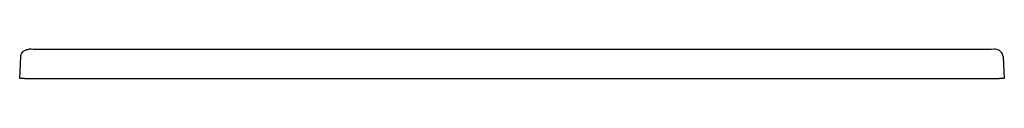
# Model space of a CAD drawing. Header units: millimetres. Extents: x 5466.86 to 5467.86, y 3073.04 to 3073.07.
import ezdxf

# ---------------------------------------------------------------- set-up
doc = ezdxf.new("R2010")
doc.units = ezdxf.units.MM
doc.layers.add('SANINDUSA', color=3, linetype='Continuous')

msp = doc.modelspace()

# ---------------------------------------------------------------- linework, layer by layer
at = {"layer": 'SANINDUSA'}
for p, q in [((5467.8387, 3073.0705), (5466.8836, 3073.0705)), ((5466.8611, 3073.0408), (5466.8623, 3073.0631)), ((5467.86, 3073.0631), (5467.8611, 3073.0408)), ((5466.8661, 3073.0408), (5466.8611, 3073.0408)), ((5466.8661, 3073.0408), (5467.8561, 3073.0408)), ((5467.8611, 3073.0408), (5467.8561, 3073.0408))]:
    msp.add_line(p, q, dxfattribs=at)
msp.add_arc((5467.852, 3073.0627), 0.00795, 2.9542, 91.1145, dxfattribs=at)
for points, knots in [([(5466.8623, 3073.0631), (5466.8623, 3073.0635), (5466.8624, 3073.0645), (5466.8631, 3073.0663), (5466.8645, 3073.0683), (5466.8664, 3073.0697), (5466.8685, 3073.0705), (5466.8697, 3073.0706), (5466.8704, 3073.0706), (5466.8704, 3073.0706)], [0, 0, 0, 0, 0.09558, 0.25834, 0.44783, 0.68199, 0.8363, 0.99856, 1, 1, 1, 1]), ([(5466.8836, 3073.0705), (5466.8822, 3073.0705), (5466.8778, 3073.0705), (5466.8734, 3073.0706), (5466.8704, 3073.0706)], [0, 0, 0, 0, 0.30732, 1, 1, 1, 1]), ([(5467.8519, 3073.0706), (5467.8516, 3073.0706), (5467.8471, 3073.0705), (5467.8427, 3073.0705), (5467.8387, 3073.0705)], [0, 0, 0, 0, 0.0782, 1, 1, 1, 1])]:
    msp.add_open_spline(points, degree=3, knots=knots, dxfattribs=at)

doc.saveas('drawing.dxf')
